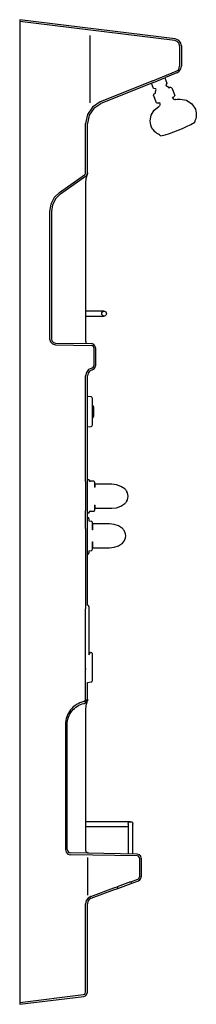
# Model space of a CAD drawing. Header units: millimetres. Extents: x 0 to 0.29, y 0 to 1.62.
import ezdxf

# ---------------------------------------------------------------- set-up
doc = ezdxf.new("R2010")
doc.units = ezdxf.units.MM
doc.layers.add('BLOCKS', color=3, linetype='Continuous')

msp = doc.modelspace()

# ---------------------------------------------------------------- linework, layer by layer
at = {"layer": 'BLOCKS', "linetype": 'Continuous'}
for p, q in [((0.2192, 1.5198), (0.258, 1.5355)), ((0.2203, 1.517), (0.2404, 1.5252)), ((0.2224, 1.4987), (0.2238, 1.4993)), ((0.1752, 0.8462), (0.176, 0.8446)), ((0.176, 0.8273), (0.1752, 0.8258)), ((0.1145, 0.8088), (0.1145, 0.8098)), ((0.1713, 0.781), (0.172, 0.7795)), ((0.1693, 0.7588), (0.172, 0.7622)), ((0.1086, 0.7587), (0.1086, 0.651)), ((0.1142, 0.7461), (0.1142, 0.743)), ((0.1086, 0.5523), (0.1086, 0.651)), ((0.1086, 0.5019), (0.1086, 0.5523)), ((0.1616, 0.1907), (0.1839, 0.1988))]:
    msp.add_line(p, q, dxfattribs=at)
for points in [[(0, 1.6202), (0, 1.6172)], [(0.2561, 1.5887), (0, 1.6202)], [(0, 1.6172), (0, 1.6083)], [(0.2557, 1.5858), (0, 1.6172)], [(0, 1.6083), (0, 0.0045)], [(0.116, 1.4836), (0.116, 1.5942)], [(0.2665, 1.577), (0.2651, 1.5825), (0.2614, 1.5867), (0.2561, 1.5887)], [(0.2665, 1.577), (0.2651, 1.5825), (0.2614, 1.5867), (0.2561, 1.5887)], [(0.2635, 1.577), (0.2625, 1.5811), (0.2597, 1.5843), (0.2557, 1.5858)], [(0.2635, 1.577), (0.2625, 1.5811), (0.2597, 1.5843), (0.2557, 1.5858)], [(0.2635, 1.577), (0.2635, 1.5437)], [(0.2665, 1.577), (0.2665, 1.5437)], [(0.258, 1.5355), (0.2609, 1.5374), (0.2628, 1.5403), (0.2635, 1.5437)], [(0.258, 1.5355), (0.2609, 1.5374), (0.2628, 1.5403), (0.2635, 1.5437)], [(0.2591, 1.5327), (0.263, 1.5353), (0.2656, 1.5391), (0.2665, 1.5437)], [(0.2591, 1.5327), (0.263, 1.5353), (0.2656, 1.5391), (0.2665, 1.5437)], [(0.2391, 1.5246), (0.2426, 1.5159), (0.2406, 1.513), (0.2413, 1.5112), (0.2431, 1.5106), (0.2446, 1.5096), (0.2457, 1.5081), (0.2471, 1.5087)], [(0.2591, 1.5327), (0.2404, 1.5252)], [(0.2192, 1.5198), (0.1326, 1.4848)], [(0.2203, 1.517), (0.1338, 1.4821)], [(0.2235, 1.5009), (0.2237, 1.5022), (0.2241, 1.5034), (0.2249, 1.5045), (0.2241, 1.5063), (0.2206, 1.5071), (0.2171, 1.5158)], [(0.2413, 1.5111), (0.2431, 1.5106), (0.2446, 1.5096), (0.2457, 1.5081)], [(0.2471, 1.5087), (0.2475, 1.5088), (0.2478, 1.5089), (0.2482, 1.5089)], [(0.2471, 1.5087), (0.2475, 1.5088), (0.2478, 1.5089), (0.2482, 1.5089)], [(0.2482, 1.5089), (0.2494, 1.5087), (0.2503, 1.508), (0.251, 1.5071)], [(0.2482, 1.5089), (0.2494, 1.5087), (0.2503, 1.508), (0.251, 1.5071)], [(0.251, 1.5071), (0.2552, 1.4965)], [(0.2206, 1.496), (0.2208, 1.4971), (0.2214, 1.4981), (0.2224, 1.4987)], [(0.2206, 1.496), (0.2208, 1.4971), (0.2214, 1.4981), (0.2224, 1.4987)], [(0.2208, 1.4949), (0.2207, 1.4952), (0.2206, 1.4956), (0.2206, 1.496)], [(0.2208, 1.4949), (0.2207, 1.4952), (0.2206, 1.4956), (0.2206, 1.496)], [(0.225, 1.4843), (0.2208, 1.4949)], [(0.2235, 1.5009), (0.2237, 1.5022), (0.2241, 1.5034), (0.2249, 1.5045)], [(0.2238, 1.4993), (0.2237, 1.4998), (0.2236, 1.5003), (0.2235, 1.5009)], [(0.2238, 1.4993), (0.2237, 1.4998), (0.2236, 1.5003), (0.2235, 1.5009)], [(0.2528, 1.4908), (0.252, 1.4926), (0.2539, 1.4933)], [(0.2561, 1.4885), (0.2547, 1.4888), (0.2536, 1.4896), (0.2528, 1.4908)], [(0.2554, 1.4956), (0.2552, 1.4947), (0.2547, 1.4939), (0.2539, 1.4933)], [(0.2554, 1.4956), (0.2552, 1.4947), (0.2547, 1.4939), (0.2539, 1.4933)], [(0.2552, 1.4965), (0.2553, 1.4963), (0.2554, 1.4959), (0.2554, 1.4956)], [(0.2552, 1.4965), (0.2553, 1.4963), (0.2554, 1.4959), (0.2554, 1.4956)], [(0.1326, 1.4848), (0.12, 1.4764), (0.1116, 1.464), (0.1086, 1.4491)], [(0.1326, 1.4848), (0.12, 1.4764), (0.1116, 1.464), (0.1086, 1.4491)], [(0.1337, 1.482), (0.1221, 1.4743), (0.1143, 1.4629), (0.1115, 1.4491)], [(0.1337, 1.482), (0.1221, 1.4743), (0.1143, 1.4629), (0.1115, 1.4491)], [(0.215, 1.4537), (0.2168, 1.4632), (0.2217, 1.4714), (0.2292, 1.4774)], [(0.215, 1.4537), (0.2168, 1.4632), (0.2217, 1.4714), (0.2292, 1.4774)], [(0.2273, 1.4828), (0.2264, 1.483), (0.2256, 1.4835), (0.225, 1.4843)], [(0.2273, 1.4828), (0.2264, 1.483), (0.2256, 1.4835), (0.225, 1.4843)], [(0.2282, 1.483), (0.2279, 1.4829), (0.2276, 1.4828), (0.2273, 1.4828)], [(0.2282, 1.483), (0.2279, 1.4829), (0.2276, 1.4828), (0.2273, 1.4828)], [(0.2282, 1.483), (0.2301, 1.4837), (0.2308, 1.4819)], [(0.2311, 1.4805), (0.2308, 1.4793), (0.2302, 1.4782), (0.2292, 1.4774)], [(0.2308, 1.4819), (0.2309, 1.4815), (0.231, 1.481), (0.2311, 1.4805)], [(0.2571, 1.4886), (0.2568, 1.4886), (0.2564, 1.4885), (0.2561, 1.4885)], [(0.2571, 1.4886), (0.2568, 1.4886), (0.2564, 1.4885), (0.2561, 1.4885)], [(0.2571, 1.4886), (0.2594, 1.4892), (0.2619, 1.4895), (0.2643, 1.4896)], [(0.2643, 1.4896), (0.2748, 1.4875), (0.2835, 1.4816), (0.2894, 1.4727)], [(0.2643, 1.4896), (0.2748, 1.4875), (0.2835, 1.4816), (0.2894, 1.4727)], [(0.291, 1.4641), (0.2907, 1.4607), (0.29, 1.4573), (0.2884, 1.454)], [(0.2894, 1.4727), (0.2903, 1.4697), (0.2908, 1.4669), (0.291, 1.4641)], [(0.1086, 1.3681), (0.1086, 1.4491)], [(0.1115, 1.3681), (0.1115, 1.4491)], [(0.217, 1.4435), (0.216, 1.4467), (0.2153, 1.4502), (0.215, 1.4537)], [(0.217, 1.4435), (0.216, 1.4467), (0.2153, 1.4502), (0.215, 1.4537)], [(0.2177, 1.442), (0.2175, 1.4424), (0.2173, 1.4429), (0.217, 1.4435)], [(0.2307, 1.4308), (0.2286, 1.4317), (0.2271, 1.4325), (0.2256, 1.4335), (0.2242, 1.4346), (0.2228, 1.4358), (0.2215, 1.4372), (0.2203, 1.4387), (0.2192, 1.44), (0.2177, 1.442)], [(0.2885, 1.4531), (0.2885, 1.4527), (0.2884, 1.4523), (0.2882, 1.4518)], [(0.2885, 1.4531), (0.2885, 1.4527), (0.2884, 1.4523), (0.2882, 1.4518)], [(0.2882, 1.4518), (0.2884, 1.4514)], [(0.2884, 1.454), (0.2884, 1.4538), (0.2885, 1.4534), (0.2885, 1.4531)], [(0.2884, 1.454), (0.2884, 1.4538), (0.2885, 1.4534), (0.2885, 1.4531)], [(0.2324, 1.4293), (0.2317, 1.4296), (0.2311, 1.4301), (0.2307, 1.4308)], [(0.2324, 1.4293), (0.2317, 1.4296), (0.2311, 1.4301), (0.2307, 1.4308)], [(0.2325, 1.4288), (0.2324, 1.4293)], [(0.0657, 1.3361), (0.1069, 1.3649)], [(0.0674, 1.3337), (0.1086, 1.3625)], [(0.1069, 1.3649), (0.1078, 1.3658), (0.1084, 1.3669), (0.1086, 1.3681)], [(0.1069, 1.3649), (0.1078, 1.3658), (0.1084, 1.3669), (0.1086, 1.3681)], [(0.1086, 1.3625), (0.1102, 1.364), (0.1112, 1.3659), (0.1115, 1.3681)], [(0.1086, 1.3625), (0.1102, 1.364), (0.1112, 1.3659), (0.1115, 1.3681)], [(0.109, 1.3507), (0.109, 1.3509), (0.1091, 1.3519), (0.1091, 1.353), (0.1092, 1.3541), (0.1092, 1.3551), (0.1094, 1.3562), (0.1095, 1.3572), (0.1096, 1.3582), (0.1098, 1.3592), (0.11, 1.3601), (0.1102, 1.361), (0.1104, 1.3618), (0.1105, 1.3624), (0.1107, 1.363), (0.1109, 1.3635), (0.111, 1.3639), (0.1111, 1.3641)], [(0.1111, 1.3641), (0.1113, 1.3649), (0.1115, 1.3657), (0.1115, 1.3666)], [(0.1111, 1.3641), (0.1113, 1.3649), (0.1115, 1.3657), (0.1115, 1.3666)], [(0.1115, 1.3681), (0.1115, 1.3665)], [(0.109, 1.0943), (0.109, 1.3507)], [(0.0657, 1.3361), (0.0569, 1.3276), (0.0513, 1.3167), (0.0493, 1.3046)], [(0.0657, 1.3361), (0.0569, 1.3276), (0.0513, 1.3167), (0.0493, 1.3046)], [(0.0674, 1.3337), (0.0593, 1.3258), (0.0541, 1.3158), (0.0523, 1.3046)], [(0.0674, 1.3337), (0.0593, 1.3258), (0.0541, 1.3158), (0.0523, 1.3046)], [(0.0493, 1.3046), (0.0493, 1.095)], [(0.0523, 1.3046), (0.0523, 1.095)], [(0.1391, 1.1404), (0.109, 1.1404)], [(0.109, 1.1325), (0.1391, 1.1325)], [(0.0494, 1.095), (0.0507, 1.0901), (0.0542, 1.0866), (0.0591, 1.0852)], [(0.0494, 1.095), (0.0507, 1.0901), (0.0542, 1.0866), (0.0591, 1.0852)], [(0.0523, 1.095), (0.0532, 1.0916), (0.0557, 1.0891), (0.0591, 1.0881)], [(0.0523, 1.095), (0.0532, 1.0916), (0.0557, 1.0891), (0.0591, 1.0881)], [(0.0591, 1.0881), (0.1181, 1.0871)], [(0.11, 1.0872), (0.1099, 1.0876), (0.1097, 1.0882), (0.1096, 1.0888), (0.1094, 1.0895), (0.1093, 1.0902), (0.1092, 1.0909), (0.1092, 1.0917), (0.1091, 1.0925), (0.1091, 1.0933), (0.109, 1.0941), (0.109, 1.0943)], [(0.1249, 1.0802), (0.124, 1.0836), (0.1216, 1.0861), (0.1181, 1.0871)], [(0.1249, 1.0802), (0.124, 1.0836), (0.1216, 1.0861), (0.1181, 1.0871)], [(0.059, 1.0852), (0.1181, 1.0841)], [(0.122, 1.0802), (0.1214, 1.0822), (0.12, 1.0836), (0.1181, 1.0841)], [(0.122, 1.0802), (0.1214, 1.0822), (0.12, 1.0836), (0.1181, 1.0841)], [(0.122, 1.0802), (0.122, 1.0507)], [(0.1249, 1.0802), (0.1249, 1.0507)], [(0.1188, 1.0468), (0.1135, 1.0444), (0.1099, 1.0399), (0.1086, 1.0342)], [(0.1188, 1.0468), (0.1135, 1.0444), (0.1099, 1.0399), (0.1086, 1.0342)], [(0.1194, 1.0439), (0.1153, 1.042), (0.1126, 1.0386), (0.1115, 1.0342)], [(0.1194, 1.0439), (0.1153, 1.042), (0.1126, 1.0386), (0.1115, 1.0342)], [(0.1188, 1.0468), (0.1205, 1.0475), (0.1216, 1.0489), (0.122, 1.0507)], [(0.1194, 1.0439), (0.1223, 1.0452), (0.1242, 1.0476), (0.1249, 1.0507)], [(0.1086, 0.9132), (0.1086, 1.0342)], [(0.1115, 0.7401), (0.1115, 1.0342)], [(0.1177, 0.9994), (0.1115, 1.0003)], [(0.1198, 0.997), (0.1195, 0.9981), (0.1188, 0.999), (0.1177, 0.9994)], [(0.1198, 0.997), (0.1195, 0.9981), (0.1188, 0.999), (0.1177, 0.9994)], [(0.1198, 0.9533), (0.1198, 0.997)], [(0.1222, 0.9823), (0.1216, 0.9836), (0.1208, 0.9849), (0.1198, 0.9861)], [(0.1222, 0.9823), (0.1216, 0.9836), (0.1208, 0.9849), (0.1198, 0.9861)], [(0.1223, 0.9821), (0.1223, 0.9822), (0.1223, 0.9822), (0.1223, 0.9823)], [(0.1223, 0.9821), (0.1223, 0.9822), (0.1223, 0.9822), (0.1223, 0.9823)], [(0.1223, 0.9686), (0.1223, 0.9821)], [(0.1198, 0.9643), (0.1208, 0.9654), (0.1216, 0.9667), (0.1223, 0.9681)], [(0.1198, 0.9643), (0.1208, 0.9654), (0.1216, 0.9667), (0.1223, 0.9681)], [(0.1223, 0.9682), (0.1223, 0.9686)], [(0.1223, 0.9681), (0.1223, 0.9681), (0.1223, 0.9681), (0.1223, 0.9682)], [(0.1223, 0.9681), (0.1223, 0.9681), (0.1223, 0.9681), (0.1223, 0.9682)], [(0.1115, 0.95), (0.1177, 0.9509)], [(0.1177, 0.9509), (0.1188, 0.9513), (0.1195, 0.9522), (0.1198, 0.9533)], [(0.1177, 0.9509), (0.1188, 0.9513), (0.1195, 0.9522), (0.1198, 0.9533)], [(0.1086, 0.8602), (0.1086, 0.9132)], [(0.1086, 0.8602), (0.1086, 0.8118)], [(0.1145, 0.8631), (0.1115, 0.8631), (0.1115, 0.8704)], [(0.1145, 0.8631), (0.1145, 0.8622)], [(0.1145, 0.8622), (0.1147, 0.8614), (0.1152, 0.8609), (0.116, 0.8607)], [(0.1145, 0.8621), (0.1147, 0.8614), (0.1152, 0.8609), (0.116, 0.8607)], [(0.1219, 0.8607), (0.116, 0.8607)], [(0.1234, 0.8592), (0.1232, 0.8599), (0.1226, 0.8605), (0.1219, 0.8607)], [(0.1234, 0.8592), (0.1232, 0.8599), (0.1226, 0.8605), (0.1219, 0.8607)], [(0.1234, 0.8592), (0.1234, 0.8574)], [(0.1234, 0.8574), (0.1234, 0.8507)], [(0.1244, 0.8507), (0.1234, 0.8507)], [(0.1244, 0.8507), (0.1244, 0.8557)], [(0.1342, 0.8557), (0.1244, 0.8557)], [(0.1519, 0.8557), (0.1343, 0.8557)], [(0.1733, 0.8481), (0.1668, 0.8522), (0.1596, 0.8548), (0.1519, 0.8557)], [(0.1733, 0.8481), (0.1668, 0.8522), (0.1596, 0.8548), (0.1519, 0.8557)], [(0.1752, 0.8462), (0.1746, 0.8468), (0.1739, 0.8475), (0.1733, 0.8481)], [(0.1752, 0.8462), (0.1746, 0.8468), (0.1739, 0.8475), (0.1733, 0.8481)], [(0.1786, 0.836), (0.1783, 0.839), (0.1774, 0.8419), (0.176, 0.8446)], [(0.1786, 0.836), (0.1783, 0.839), (0.1774, 0.8419), (0.176, 0.8446)], [(0.176, 0.8273), (0.1774, 0.83), (0.1783, 0.833), (0.1786, 0.836)], [(0.176, 0.8273), (0.1774, 0.83), (0.1783, 0.833), (0.1786, 0.836)], [(0.1086, 0.7829), (0.1086, 0.8118)], [(0.116, 0.8113), (0.1152, 0.8111), (0.1147, 0.8106), (0.1145, 0.8098)], [(0.116, 0.8113), (0.1152, 0.8111), (0.1147, 0.8106), (0.1145, 0.8098)], [(0.116, 0.8113), (0.1219, 0.8113)], [(0.1219, 0.8113), (0.1226, 0.8115), (0.1232, 0.812), (0.1234, 0.8128)], [(0.1219, 0.8113), (0.1226, 0.8115), (0.1232, 0.812), (0.1234, 0.8128)], [(0.1234, 0.8213), (0.1234, 0.8128)], [(0.1234, 0.8213), (0.1244, 0.8213)], [(0.1244, 0.8162), (0.1244, 0.8213)], [(0.1244, 0.8162), (0.1342, 0.8162)], [(0.1343, 0.8162), (0.1519, 0.8162)], [(0.1519, 0.8162), (0.1596, 0.8171), (0.1668, 0.8197), (0.1733, 0.8239)], [(0.1519, 0.8162), (0.1596, 0.8171), (0.1668, 0.8197), (0.1733, 0.8239)], [(0.1733, 0.8239), (0.1739, 0.8245), (0.1746, 0.8251), (0.1752, 0.8258)], [(0.1733, 0.8239), (0.1739, 0.8245), (0.1746, 0.8251), (0.1752, 0.8258)], [(0.1115, 0.8016), (0.1115, 0.8088)], [(0.1115, 0.8088), (0.1145, 0.8088)], [(0.1142, 0.7987), (0.1139, 0.8001), (0.1129, 0.8011), (0.1115, 0.8016)], [(0.1142, 0.7987), (0.1139, 0.8001), (0.1129, 0.8011), (0.1115, 0.8016)], [(0.1142, 0.7987), (0.1142, 0.7956), (0.1177, 0.7951)], [(0.1198, 0.7927), (0.1195, 0.7938), (0.1188, 0.7947), (0.1177, 0.7951)], [(0.1198, 0.7927), (0.1195, 0.7938), (0.1188, 0.7947), (0.1177, 0.7951)], [(0.1086, 0.7829), (0.1086, 0.7587)], [(0.1198, 0.7805), (0.1198, 0.7927)], [(0.1204, 0.7805), (0.1198, 0.7805)], [(0.1303, 0.7906), (0.1204, 0.7906)], [(0.1204, 0.7805), (0.1204, 0.7906)], [(0.1479, 0.7906), (0.1303, 0.7906)], [(0.1693, 0.7829), (0.1629, 0.7871), (0.1556, 0.7897), (0.1479, 0.7906)], [(0.1693, 0.7829), (0.1629, 0.7871), (0.1556, 0.7897), (0.1479, 0.7906)], [(0.1713, 0.781), (0.1707, 0.7817), (0.17, 0.7824), (0.1693, 0.7829)], [(0.1713, 0.781), (0.1707, 0.7817), (0.17, 0.7824), (0.1693, 0.7829)], [(0.1747, 0.7708), (0.1744, 0.7739), (0.1735, 0.7768), (0.172, 0.7795)], [(0.1747, 0.7708), (0.1744, 0.7739), (0.1735, 0.7768), (0.172, 0.7795)], [(0.172, 0.7622), (0.1735, 0.7649), (0.1744, 0.7678), (0.1747, 0.7708)], [(0.172, 0.7622), (0.1735, 0.7649), (0.1744, 0.7678), (0.1747, 0.7708)], [(0.1142, 0.7461), (0.1177, 0.7466)], [(0.1177, 0.7466), (0.1188, 0.747), (0.1195, 0.7479), (0.1198, 0.749)], [(0.1177, 0.7466), (0.1188, 0.747), (0.1195, 0.7479), (0.1198, 0.749)], [(0.1198, 0.749), (0.1198, 0.7612)], [(0.1198, 0.7612), (0.1204, 0.7612)], [(0.1204, 0.7511), (0.1204, 0.7612)], [(0.1204, 0.7511), (0.1303, 0.7511)], [(0.1303, 0.7511), (0.1479, 0.7511)], [(0.1479, 0.7511), (0.1556, 0.752), (0.1629, 0.7546), (0.1693, 0.7588)], [(0.1479, 0.7511), (0.1556, 0.752), (0.1629, 0.7546), (0.1693, 0.7588)], [(0.1115, 0.7401), (0.1129, 0.7405), (0.1139, 0.7416), (0.1142, 0.743)], [(0.1115, 0.7401), (0.1129, 0.7405), (0.1139, 0.7416), (0.1142, 0.743)], [(0.1115, 0.6567), (0.1115, 0.7401)], [(0.112, 0.6567), (0.1115, 0.6567)], [(0.114, 0.6547), (0.1137, 0.6557), (0.113, 0.6564), (0.112, 0.6567)], [(0.114, 0.6547), (0.1137, 0.6557), (0.113, 0.6564), (0.112, 0.6567)], [(0.114, 0.6547), (0.114, 0.5748), (0.1166, 0.5791)], [(0.1177, 0.579), (0.1166, 0.5791)], [(0.1198, 0.5765), (0.1195, 0.5777), (0.1188, 0.5785), (0.1177, 0.579)], [(0.1198, 0.5765), (0.1195, 0.5777), (0.1188, 0.5785), (0.1177, 0.579)], [(0.1198, 0.5329), (0.1198, 0.5765)], [(0.1086, 0.5523), (0.1086, 0.5509)], [(0.1115, 0.5295), (0.1177, 0.5304)], [(0.1115, 0.5019), (0.1115, 0.5295)], [(0.1177, 0.5304), (0.1188, 0.5309), (0.1195, 0.5317), (0.1198, 0.5329)], [(0.1177, 0.5304), (0.1188, 0.5309), (0.1195, 0.5317), (0.1198, 0.5329)], [(0.1086, 0.5019), (0.1082, 0.5002), (0.1071, 0.4988), (0.1055, 0.4981), (0.1023, 0.4972), (0.0993, 0.4961), (0.0963, 0.4947), (0.0935, 0.4931), (0.0908, 0.4913), (0.0883, 0.4893), (0.086, 0.487), (0.0839, 0.4845), (0.0819, 0.4819), (0.0803, 0.4792), (0.0788, 0.4763), (0.0776, 0.4732), (0.0767, 0.4701), (0.076, 0.467), (0.0756, 0.4637), (0.0754, 0.4605), (0.0754, 0.2545)], [(0.0784, 0.2545), (0.0784, 0.4604), (0.0785, 0.4635), (0.0789, 0.4665), (0.0795, 0.4694), (0.0804, 0.4723), (0.0815, 0.475), (0.0828, 0.4777), (0.0844, 0.4803), (0.0862, 0.4827), (0.0881, 0.485), (0.0903, 0.487), (0.0926, 0.4889), (0.0951, 0.4906), (0.0977, 0.4921), (0.1004, 0.4934), (0.1032, 0.4944), (0.1061, 0.4952), (0.1089, 0.4965), (0.1108, 0.4989), (0.1115, 0.5019)], [(0.1055, 0.4981), (0.1071, 0.4988), (0.1082, 0.5002), (0.1086, 0.5019)], [(0.1061, 0.4952), (0.1089, 0.4965), (0.1108, 0.4989), (0.1115, 0.5019)], [(0.1061, 0.4952), (0.1061, 0.4952)], [(0.109, 0.4846), (0.109, 0.4849), (0.1091, 0.4859), (0.1091, 0.487), (0.1092, 0.488), (0.1093, 0.4889), (0.1094, 0.4899), (0.1095, 0.4908), (0.1096, 0.4917), (0.1098, 0.4925), (0.1099, 0.4933), (0.1101, 0.494), (0.1103, 0.4946), (0.1105, 0.4952), (0.1106, 0.4957), (0.1108, 0.4961), (0.1109, 0.4964), (0.111, 0.4965)], [(0.111, 0.4965), (0.111, 0.4967), (0.1113, 0.4973), (0.1114, 0.4979), (0.1115, 0.4986), (0.1115, 0.499)], [(0.1115, 0.5019), (0.1115, 0.5012)], [(0.1115, 0.5012), (0.1115, 0.4991)], [(0.109, 0.2536), (0.109, 0.4846)], [(0.1124, 0.3005), (0.109, 0.3005)], [(0.109, 0.2926), (0.1124, 0.2926)], [(0.1826, 0.3005), (0.1124, 0.3005)], [(0.1124, 0.2926), (0.1787, 0.2926)], [(0.1787, 0.2965), (0.1787, 0.2973), (0.179, 0.2981), (0.1794, 0.2989), (0.18, 0.2995), (0.1807, 0.3), (0.1816, 0.3004), (0.1826, 0.3005), (0.1836, 0.3004), (0.1845, 0.3), (0.1852, 0.2995), (0.1858, 0.2989), (0.1861, 0.2983), (0.1864, 0.2976), (0.1865, 0.2971), (0.1865, 0.2965)], [(0.1787, 0.2965), (0.1787, 0.2867)], [(0.1865, 0.2867), (0.1865, 0.2965)], [(0.1787, 0.2867), (0.1787, 0.2475)], [(0.1865, 0.2473), (0.1865, 0.2867)], [(0.0754, 0.2545), (0.0766, 0.2504), (0.0795, 0.2473), (0.0837, 0.2461)], [(0.0754, 0.2545), (0.0766, 0.2504), (0.0795, 0.2473), (0.0837, 0.2461)], [(0.0784, 0.2545), (0.0791, 0.2518), (0.081, 0.2499), (0.0837, 0.2491)], [(0.0784, 0.2545), (0.0791, 0.2518), (0.081, 0.2499), (0.0837, 0.2491)], [(0.1936, 0.2472), (0.0837, 0.2491)], [(0.1935, 0.2442), (0.0837, 0.2461)], [(0.1139, 0.2486), (0.1135, 0.2486), (0.113, 0.2487), (0.1125, 0.2488), (0.112, 0.249), (0.1115, 0.2493), (0.111, 0.2496), (0.1106, 0.25), (0.1102, 0.2504), (0.1098, 0.2509), (0.1095, 0.2514), (0.1093, 0.2519), (0.1092, 0.2525), (0.1091, 0.253), (0.109, 0.2534), (0.109, 0.2536)], [(0.1974, 0.2403), (0.1969, 0.2423), (0.1955, 0.2437), (0.1935, 0.2442)], [(0.1974, 0.2403), (0.1969, 0.2423), (0.1955, 0.2437), (0.1935, 0.2442)], [(0.2004, 0.2403), (0.1994, 0.2437), (0.197, 0.2462), (0.1936, 0.2472)], [(0.2004, 0.2403), (0.1994, 0.2437), (0.197, 0.2462), (0.1936, 0.2472)], [(0.1124, 0.1796), (0.1124, 0.2417)], [(0.1974, 0.2403), (0.1974, 0.2096)], [(0.2004, 0.2403), (0.2004, 0.2096)], [(0.1828, 0.2016), (0.1606, 0.1935)], [(0.1828, 0.2016), (0.1829, 0.2016)], [(0.1829, 0.2016), (0.1948, 0.2059)], [(0.1829, 0.2016), (0.1839, 0.1988)], [(0.1838, 0.1988), (0.1839, 0.1988)], [(0.1839, 0.1988), (0.1958, 0.2031)], [(0.1948, 0.2059), (0.1962, 0.2068), (0.1971, 0.2081), (0.1974, 0.2096)], [(0.1948, 0.2059), (0.1962, 0.2068), (0.1971, 0.2081), (0.1974, 0.2096)], [(0.1958, 0.2031), (0.1982, 0.2046), (0.1998, 0.2069), (0.2004, 0.2096)], [(0.1958, 0.2031), (0.1982, 0.2046), (0.1998, 0.2069), (0.2004, 0.2096)], [(0.117, 0.1776), (0.155, 0.1914)], [(0.118, 0.1748), (0.156, 0.1887)], [(0.155, 0.1914), (0.1606, 0.1935)], [(0.156, 0.1887), (0.1616, 0.1907)], [(0.1606, 0.1935), (0.1616, 0.1907)], [(0.117, 0.1776), (0.1126, 0.1749), (0.1096, 0.1707), (0.1086, 0.1655)], [(0.117, 0.1776), (0.1126, 0.1749), (0.1096, 0.1707), (0.1086, 0.1655)], [(0.1086, 0.0198), (0.1086, 0.1655)], [(0.118, 0.1748), (0.1146, 0.1727), (0.1124, 0.1695), (0.1115, 0.1655)], [(0.118, 0.1748), (0.1146, 0.1727), (0.1124, 0.1695), (0.1115, 0.1655)], [(0.1115, 0.0198), (0.1115, 0.1655)], [(0.117, 0.1776), (0.1168, 0.1775)], [(0.1051, 0.0159), (0.1069, 0.0166), (0.1081, 0.018), (0.1086, 0.0198)], [(0.1051, 0.0159), (0.1069, 0.0166), (0.1081, 0.018), (0.1086, 0.0198)], [(0.1055, 0.013), (0.1086, 0.0141), (0.1107, 0.0166), (0.1115, 0.0198)], [(0.1055, 0.013), (0.1086, 0.0141), (0.1107, 0.0166), (0.1115, 0.0198)], [(0, 0.003), (0.1051, 0.0159)], [(0, 0), (0.1055, 0.0129)], [(0, 0.0045), (0, 0.003)], [(0, 0.003), (0, 0)]]:
    msp.add_lwpolyline(points, dxfattribs=at)
msp.add_circle((0.1391, 1.1365), 0.00395, dxfattribs=at)
msp.add_arc((0.1828, 1.6323), 0.2094, 283.7357, 300.2657, dxfattribs=at)

doc.saveas('drawing.dxf')
